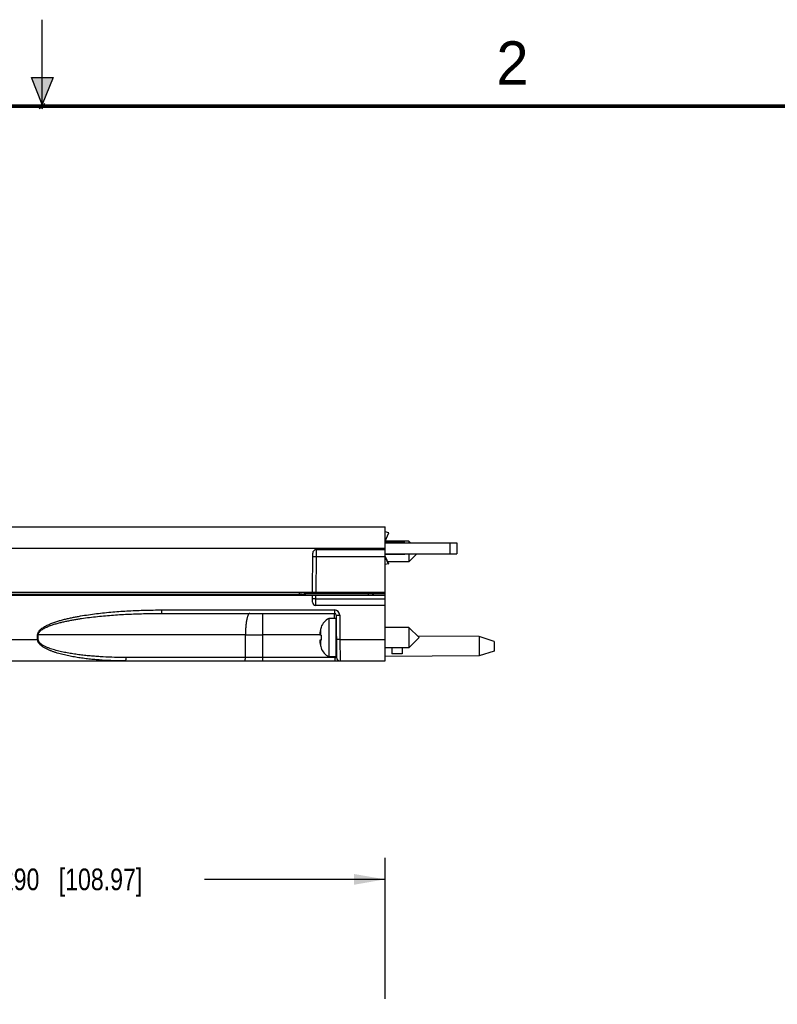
# Model space of a CAD drawing. Header units: inches. Extents: x 0 to 22, y 0 to 17.
# Tile 36 of 37: x 10.9 to 15.2, y 11.3 to 17. Entities that reach past the tile are written whole.
import ezdxf

# ---------------------------------------------------------------- set-up
doc = ezdxf.new("R2010")
doc.units = ezdxf.units.IN
doc.header["$LTSCALE"] = 1.21
doc.header["$MEASUREMENT"] = 0
doc.layers.get('0').update_dxf_attribs({"linetype": 'CONTINUOUS'})
doc.layers.add('DIMENSIONS', color=7, linetype='CONTINUOUS')
doc.styles.get("Standard").update_dxf_attribs({"font": 'txt', "width": 0.8})
doc.styles.add('TEXTSTYLE_2', font='txt')
doc.dimstyles.new('DIMSTYLE_2', dxfattribs={"dimtxt": 0.125, "dimasz": 0.18, "dimexe": 0.18, "dimexo": 0.0625, "dimgap": 0.09, "dimtad": 0, "dimtih": 1, "dimtoh": 1, "dimdec": 3, "dimzin": 4, "dimdsep": 46, "dimtxsty": 'STANDARD', "dimblk": '_FILLED', "dimblk1": '_FILLED', "dimblk2": '_FILLED', "dimcen": 0.09, "dimadec": 0, "dimazin": 0, "dimtp": 0.01, "dimtm": 0.01, "dimtfac": 1, "dimtdec": 3, "dimtofl": 0, "dimtmove": 0, "dimatfit": 3, "dimldrblk": '_FILLED', "dimfxl": 1, "dimtolj": 1, "dimtzin": 4, "dimarcsym": 0})

# ---------------------------------------------------------------- blocks, each defined once
blk = doc.blocks.new('_FILLED')
at = {"color": 0, "linetype": 'BYBLOCK'}
blk.add_solid([(0, 0), (-1, 0.174), (-1, -0.174)], dxfattribs=at)
blk = doc.blocks.new('*D18')
at = {"layer": 'DIMENSIONS', "color": 2, "linetype": 'CONTINUOUS'}
for p, q in [((8.6914, 10.6413), (8.6914, 12.1558)), ((12.9814, 11.3411), (12.9814, 12.1558)), ((8.6914, 12.0308), (10.0886, 12.0308)), ((12.9814, 12.0308), (11.9386, 12.0308))]:
    blk.add_line(p, q, dxfattribs=at)
at = {"layer": 'DIMENSIONS', "color": 2, "linetype": 'CONTINUOUS', "xscale": 0.18, "yscale": 0.18, "zscale": 0.18, "rotation": 180}
blk.add_blockref('_FILLED', (8.6914, 12.0308), dxfattribs=at)
at = {"layer": 'DIMENSIONS', "color": 2, "linetype": 'CONTINUOUS', "xscale": 0.18, "yscale": 0.18, "zscale": 0.18}
blk.add_blockref('_FILLED', (12.9814, 12.0308), dxfattribs=at)
at = {"layer": 'DIMENSIONS', "color": 2, "linetype": 'CONTINUOUS', "insert": (11.0136, 12.0933), "char_height": 0.125, "width": 1.725, "attachment_point": 2, "line_spacing_factor": 0.9}
blk.add_mtext('5X 4.290{\\Ftxt.shx;\\W1.000000;\\H0.125000; }[108.97]', dxfattribs=at)

msp = doc.modelspace()

# ---------------------------------------------------------------- hatches: boundary and pattern name
at = {"linetype": 'CONTINUOUS'}
msp.add_hatch(color=2, dxfattribs=at).paths.add_polyline_path([(11, 16.51), (10.9375, 16.6663), (11.0625, 16.6663)])

# ---------------------------------------------------------------- linework, layer by layer
at = {"color": 2, "linetype": 'CONTINUOUS'}
for p, q in [((11, 16.485), (11, 17)), ((11, 16.51), (10.9375, 16.6663)), ((10.9375, 16.6663), (11.0625, 16.6663)), ((11.0625, 16.6663), (11, 16.51)), ((11.015, 16.515), (10.985, 16.485)), ((10.985, 16.485), (11, 16.515)), ((11, 16.485), (11.015, 16.515))]:
    msp.add_line(p, q, dxfattribs=at)
at = {"color": 7, "linetype": 'CONTINUOUS'}
for p, q in [((9.0045, 14.0693), (12.9814, 14.0693)), ((12.9814, 13.2933), (12.9814, 14.0693)), ((13.0036, 14.0346), (12.9813, 14.0394)), ((12.9814, 13.9855), (13.0039, 14.0338)), ((13.0964, 13.9783), (12.9808, 13.9783)), ((13.1196, 13.9853), (12.9814, 13.9853)), ((12.9814, 13.9763), (13.3964, 13.9763)), ((13.0964, 13.9783), (13.0964, 13.9763)), ((13.1287, 13.9763), (13.1196, 13.9853)), ((13.1196, 13.9853), (13.1196, 13.9763)), ((13.3964, 13.9763), (13.3964, 13.9133)), ((12.5614, 13.6893), (12.5634, 13.9165)), ((12.9814, 13.9363), (12.5834, 13.9363)), ((12.9814, 13.9133), (13.3964, 13.9133)), ((12.9814, 13.9113), (13.0964, 13.9113)), ((12.9814, 13.8941), (12.9991, 13.8544)), ((12.9823, 13.897), (13.0009, 13.8552)), ((13.0964, 13.9113), (13.0964, 13.9133)), ((13.1657, 13.9133), (13.1196, 13.8672)), ((13.1196, 13.9133), (13.1196, 13.8672)), ((12.9987, 13.8545), (12.9814, 13.8511)), ((13.1196, 13.8672), (12.9955, 13.8672)), ((12.9991, 13.8544), (12.9989, 13.8545)), ((12.9991, 13.8544), (13.0009, 13.8552)), ((12.9814, 13.6893), (8.9814, 13.6893)), ((8.9814, 13.6733), (12.9814, 13.6733)), ((12.5111, 13.6733), (12.5112, 13.6795)), ((12.5618, 13.6331), (12.5614, 13.6733)), ((12.9062, 13.6892), (12.9063, 13.6831)), ((12.9814, 13.6133), (12.5818, 13.6133)), ((11.6892, 13.5683), (12.6895, 13.5683)), ((12.6995, 13.5584), (12.7016, 13.3131)), ((12.6964, 13.5385), (12.656, 13.5385)), ((12.656, 13.5385), (12.656, 13.318)), ((12.6964, 13.5385), (12.6964, 13.318)), ((12.6052, 13.4436), (12.6117, 13.4428)), ((12.6117, 13.4883), (12.6117, 13.4866)), ((12.6117, 13.4428), (12.6117, 13.4138)), ((13.1196, 13.4873), (12.9814, 13.4873)), ((13.1787, 13.4283), (13.1196, 13.4873)), ((13.1196, 13.4873), (13.1196, 13.3692)), ((13.5253, 13.4343), (13.1701, 13.4369)), ((13.6114, 13.4063), (13.5253, 13.4343)), ((13.5253, 13.4343), (13.5253, 13.3223)), ((12.6117, 13.4138), (12.6052, 13.413)), ((13.1787, 13.4283), (13.1196, 13.3692)), ((13.6114, 13.4063), (13.6114, 13.3503)), ((12.6117, 13.37), (12.6117, 13.3682)), ((12.6964, 13.318), (12.656, 13.318)), ((13.1196, 13.3692), (12.9814, 13.3692)), ((13.5253, 13.3223), (12.9814, 13.3183)), ((13.0214, 13.3692), (13.0214, 13.3339)), ((13.0814, 13.3345), (13.0214, 13.3339)), ((13.0814, 13.3692), (13.0814, 13.3345)), ((13.6114, 13.3503), (13.5253, 13.3223)), ((9.0045, 13.2933), (12.9814, 13.2933))]:
    msp.add_line(p, q, dxfattribs=at)
at = {"color": 9, "linetype": 'CONTINUOUS'}
for p, q in [((12.9813, 13.9865), (13.0036, 14.0346)), ((9.0036, 13.9454), (12.9814, 13.9454)), ((13.3564, 13.9763), (13.3564, 13.9133)), ((12.5632, 13.8966), (12.5832, 13.8966)), ((12.5832, 13.8966), (12.5814, 13.6893)), ((12.5834, 13.9363), (12.5832, 13.8966)), ((12.5832, 13.8966), (12.9814, 13.8966)), ((9.8351, 13.6795), (12.4863, 13.6795)), ((12.4861, 13.6733), (12.4863, 13.6795)), ((12.4862, 13.6795), (12.4862, 13.6893)), ((12.5027, 13.6795), (12.5099, 13.6795)), ((12.5099, 13.6795), (12.5112, 13.6795)), ((12.512, 13.6831), (12.8863, 13.6831)), ((12.5816, 13.6526), (12.5814, 13.6733)), ((12.8862, 13.6893), (12.8863, 13.6831)), ((12.8863, 13.6733), (12.8863, 13.6831)), ((12.9005, 13.683), (12.9063, 13.6831)), ((12.9113, 13.6831), (12.907, 13.6831)), ((12.9113, 13.6831), (12.9112, 13.6893)), ((12.9113, 13.6831), (12.9814, 13.6831)), ((12.5816, 13.6526), (12.9814, 13.6526)), ((12.5818, 13.6133), (12.5816, 13.6526)), ((11.6892, 13.5881), (12.6895, 13.5881)), ((11.6892, 13.5881), (11.6892, 13.5683)), ((12.2749, 13.2933), (12.275, 13.5683)), ((12.6895, 13.5881), (12.6895, 13.5683)), ((12.6897, 13.5392), (12.6895, 13.5683)), ((12.6995, 13.5584), (12.7195, 13.5584)), ((12.7195, 13.5584), (12.7207, 13.4172)), ((10.9737, 13.4172), (10.9737, 13.4444)), ((10.9737, 13.4444), (10.9777, 13.4444)), ((10.9777, 13.4172), (10.9777, 13.4444)), ((12.1746, 13.4444), (10.9777, 13.4444)), ((12.1745, 13.3131), (12.1746, 13.4444)), ((12.1746, 13.4444), (12.275, 13.4444)), ((12.6052, 13.4444), (12.275, 13.4444)), ((12.6082, 13.4742), (12.6082, 13.4432)), ((9.0036, 13.4172), (10.9737, 13.4172)), ((10.9737, 13.4172), (10.9777, 13.4172)), ((12.6082, 13.4133), (12.6082, 13.3823)), ((12.7207, 13.4172), (12.7007, 13.4172)), ((12.7207, 13.4172), (12.9814, 13.4172)), ((12.7207, 13.4172), (12.7216, 13.2933)), ((12.6916, 13.3131), (12.6916, 13.318)), ((12.1745, 13.3131), (11.4851, 13.3131)), ((12.2749, 13.3131), (12.1745, 13.3131)), ((12.6916, 13.3131), (12.2749, 13.3131)), ((12.6916, 13.3131), (12.6916, 13.2933)), ((12.7016, 13.3131), (12.6964, 13.313))]:
    msp.add_line(p, q, dxfattribs=at)
at = {"color": 7, "linetype": 'CONTINUOUS', "const_width": 0.02}
msp.add_lwpolyline([(21.5, 16.5), (0.5, 16.5)], dxfattribs=at)
at = {"color": 7, "linetype": 'CONTINUOUS'}
for centre, radius, start, end in [((12.5834, 13.9163), 0.02, 90, 179.5), ((12.5212, 13.6793), 0.01, 90, 179), ((12.9163, 13.6833), 0.01, 181, 270), ((12.5818, 13.6333), 0.02, 180.5, 270), ((12.6895, 13.5583), 0.01, 0.5, 90), ((12.6992, 13.4558), 0.0933, 117.5225, 159.5639), ((12.7663, 13.4422), 0.1618, 175.686, 177.726), ((12.6606, 13.4525), 0.0561, 183.9197, 189.1173), ((12.7661, 13.4422), 0.1615, 174.6473, 175.6856), ((12.8211, 13.4283), 0.2178, 167.8219, 172.3461), ((12.7042, 13.4535), 0.0982, 160.337, 167.8353), ((12.7003, 13.4716), 0.00394, 180, 270), ((12.6601, 13.4042), 0.0556, 174.3547, 176.0868), ((12.7663, 13.4144), 0.1618, 182.274, 184.314), ((12.6608, 13.4041), 0.0563, 172.6372, 174.3543), ((12.6616, 13.404), 0.0571, 170.9079, 172.6368), ((12.7661, 13.4143), 0.1615, 184.3145, 185.3527), ((12.8211, 13.4283), 0.2178, 187.6539, 192.1781), ((12.7042, 13.403), 0.0982, 192.1647, 199.663), ((12.7003, 13.385), 0.00394, 90, 180), ((12.6992, 13.4008), 0.0933, 200.4361, 242.4775), ((12.7216, 13.3133), 0.02, 180.5, 270)]:
    msp.add_arc(centre, radius, start, end, dxfattribs=at)
at = {"color": 9, "linetype": 'CONTINUOUS'}
for centre, radius, start, end in [((12.5074, 10.7007), 2.9789, 90.0908, 90.4076), ((12.903, 15.5575), 1.8745, 269.4911, 269.9229), ((12.6895, 13.5581), 0.03, 0.5001, 89.9999), ((12.7006, 13.8184), 0.5054, 268.9838, 269.5216)]:
    msp.add_arc(centre, radius, start, end, dxfattribs=at)
at = {"color": 7, "linetype": 'CONTINUOUS'}
msp.add_open_spline([(13.0039, 14.0338), (13.004, 14.0339), (13.004, 14.034), (13.0039, 14.0342), (13.0038, 14.0344), (13.0037, 14.0345), (13.0036, 14.0346)], degree=3, knots=[0, 0, 0, 0, 0.189629, 0.408552, 0.675619, 1, 1, 1, 1], dxfattribs=at)
at = {"color": 9, "linetype": 'CONTINUOUS'}
for points, knots in [([(12.5228, 13.674), (12.5208, 13.6745), (12.5167, 13.6757), (12.5127, 13.6771), (12.5107, 13.6778)], [0, 0, 0, 0, 0.486361, 1, 1, 1, 1]), ([(12.9163, 13.6733), (12.916, 13.6733), (12.9154, 13.6734), (12.9144, 13.674), (12.9136, 13.6748), (12.9129, 13.676), (12.9122, 13.6775), (12.9117, 13.6792), (12.9114, 13.6811), (12.9113, 13.6824), (12.9113, 13.6831)], [0, 0, 0, 0, 0.077964, 0.164003, 0.263647, 0.380161, 0.514163, 0.665161, 0.829605, 1, 1, 1, 1]), ([(12.5816, 13.6526), (12.5803, 13.6526), (12.5777, 13.6526), (12.574, 13.6525), (12.5711, 13.6525), (12.5689, 13.6525), (12.5675, 13.6526), (12.5662, 13.6526), (12.565, 13.6526), (12.564, 13.6526), (12.5633, 13.6526), (12.5628, 13.6526), (12.5625, 13.6527), (12.5622, 13.6527), (12.562, 13.6527), (12.5618, 13.6527), (12.5617, 13.6527), (12.5616, 13.6527), (12.5616, 13.6527), (12.5616, 13.6528)], [0, 0, 0, 0, 0.194565, 0.382441, 0.555288, 0.634034, 0.706667, 0.772478, 0.830891, 0.881367, 0.923366, 0.941027, 0.956413, 0.969502, 0.980272, 0.988706, 0.994788, 0.998516, 1, 1, 1, 1]), ([(10.9737, 13.4444), (10.9737, 13.4483), (10.975, 13.4542), (10.9785, 13.4613), (10.9829, 13.4678), (10.9883, 13.4735), (10.9942, 13.4787), (11.0004, 13.4835), (11.0085, 13.4889), (11.0187, 13.4948), (11.0292, 13.5001), (11.0435, 13.5066), (11.0617, 13.5138), (11.084, 13.5213), (11.1065, 13.528), (11.1292, 13.5341), (11.152, 13.5395), (11.175, 13.5445), (11.1981, 13.5491), (11.2289, 13.5547), (11.2676, 13.5608), (11.3141, 13.567), (11.3608, 13.5723), (11.4076, 13.5767), (11.4545, 13.5803), (11.517, 13.5842), (11.5953, 13.5873), (11.6579, 13.5881), (11.6892, 13.5881)], [0, 0, 0, 0, 0.015625, 0.023459, 0.031296, 0.046932, 0.054754, 0.062571, 0.078201, 0.093827, 0.109454, 0.125079, 0.156326, 0.187573, 0.218821, 0.250068, 0.281316, 0.312564, 0.343811, 0.375059, 0.437553, 0.500047, 0.562542, 0.625036, 0.687531, 0.750026, 0.875012, 1, 1, 1, 1]), ([(10.9777, 13.4444), (10.9777, 13.4463), (10.9783, 13.4502), (10.9804, 13.4556), (10.9831, 13.4597), (10.9855, 13.4627), (10.9881, 13.4656), (10.9916, 13.4689), (10.9977, 13.4737), (11.0057, 13.4791), (11.0159, 13.4846), (11.0263, 13.4896), (11.037, 13.4941), (11.0478, 13.4982), (11.0587, 13.502), (11.0734, 13.5067), (11.0919, 13.512), (11.1144, 13.5176), (11.1369, 13.5227), (11.1596, 13.5273), (11.1824, 13.5315), (11.2052, 13.5354), (11.2356, 13.5401), (11.2738, 13.5452), (11.3198, 13.5505), (11.3658, 13.5549), (11.4273, 13.5599), (11.5043, 13.5644), (11.5967, 13.5676), (11.6584, 13.5683), (11.6892, 13.5683)], [0, 0, 0, 0, 0.007832, 0.015694, 0.023526, 0.027449, 0.031365, 0.039186, 0.047007, 0.062635, 0.078262, 0.093889, 0.109514, 0.125139, 0.140764, 0.156388, 0.187635, 0.218882, 0.250128, 0.281374, 0.31262, 0.343866, 0.375112, 0.437602, 0.500092, 0.562582, 0.625072, 0.750048, 0.875024, 1, 1, 1, 1]), ([(12.1997, 13.5683), (12.1993, 13.5683), (12.1984, 13.5682), (12.1972, 13.5677), (12.196, 13.5669), (12.1947, 13.5659), (12.1936, 13.5645), (12.1919, 13.5622), (12.1899, 13.5586), (12.1877, 13.5534), (12.1857, 13.5472), (12.1837, 13.5399), (12.1819, 13.5318), (12.1803, 13.5228), (12.1788, 13.5131), (12.1776, 13.5027), (12.1761, 13.4878), (12.1749, 13.4683), (12.1746, 13.4524), (12.1746, 13.4444)], [0, 0, 0, 0, 0.009461, 0.01945, 0.030399, 0.042628, 0.056363, 0.071754, 0.107811, 0.151127, 0.201692, 0.259252, 0.323406, 0.393681, 0.469466, 0.550099, 0.634889, 0.813975, 1, 1, 1, 1]), ([(11.4811, 13.2933), (11.4585, 13.2933), (11.4134, 13.294), (11.3571, 13.2968), (11.3121, 13.3002), (11.2785, 13.3034), (11.2448, 13.3073), (11.2113, 13.312), (11.1779, 13.3175), (11.1447, 13.3241), (11.1172, 13.3305), (11.0954, 13.3364), (11.0792, 13.3413), (11.0631, 13.3467), (11.0472, 13.3526), (11.0342, 13.3582), (11.024, 13.3632), (11.0165, 13.3671), (11.0092, 13.3714), (11.002, 13.3761), (10.9952, 13.3812), (10.9887, 13.3869), (10.9839, 13.3922), (10.9805, 13.3968), (10.9782, 13.4005), (10.9763, 13.4044), (10.9744, 13.4099), (10.9737, 13.4143), (10.9737, 13.4172)], [0, 0, 0, 0, 0.124646, 0.249291, 0.311618, 0.373947, 0.436282, 0.498624, 0.560977, 0.623344, 0.685732, 0.716941, 0.74816, 0.779393, 0.810646, 0.841927, 0.857582, 0.873252, 0.888936, 0.904645, 0.920379, 0.936157, 0.951984, 0.959941, 0.967915, 0.975906, 0.983946, 1, 1, 1, 1]), ([(11.4851, 13.3131), (11.4629, 13.3131), (11.4184, 13.3137), (11.3629, 13.316), (11.3186, 13.3187), (11.2854, 13.3214), (11.2522, 13.3246), (11.2191, 13.3284), (11.186, 13.3329), (11.1586, 13.3373), (11.1367, 13.3414), (11.1204, 13.3447), (11.1041, 13.3483), (11.0879, 13.3522), (11.0718, 13.3566), (11.0558, 13.3615), (11.0401, 13.3669), (11.0271, 13.3721), (11.017, 13.3768), (11.0096, 13.3807), (11.0024, 13.3849), (10.9954, 13.3896), (10.9901, 13.3941), (10.9861, 13.3982), (10.9834, 13.4014), (10.9811, 13.405), (10.9786, 13.4101), (10.9777, 13.4144), (10.9777, 13.4172)], [0, 0, 0, 0, 0.124809, 0.249615, 0.312019, 0.374425, 0.436833, 0.499243, 0.561658, 0.624079, 0.655294, 0.686511, 0.717733, 0.74896, 0.780193, 0.811435, 0.84269, 0.873964, 0.889614, 0.905275, 0.920951, 0.936648, 0.952378, 0.960266, 0.968183, 0.976114, 0.984076, 1, 1, 1, 1]), ([(11.4811, 13.2933), (11.4812, 13.2933), (11.4815, 13.2934), (11.4819, 13.2937), (11.4823, 13.2942), (11.4827, 13.2948), (11.483, 13.2957), (11.4833, 13.2967), (11.4836, 13.2978), (11.484, 13.2996), (11.4845, 13.3022), (11.4848, 13.3056), (11.4851, 13.3093), (11.4851, 13.3118), (11.4851, 13.3131)], [0, 0, 0, 0, 0.019286, 0.0424, 0.071494, 0.107548, 0.15093, 0.201545, 0.2591, 0.323224, 0.469233, 0.634799, 0.814237, 1, 1, 1, 1]), ([(12.1704, 13.2933), (12.1706, 13.2933), (12.1709, 13.2934), (12.1713, 13.2937), (12.1716, 13.2942), (12.172, 13.2948), (12.1724, 13.2957), (12.1727, 13.2967), (12.173, 13.2978), (12.1734, 13.2996), (12.1738, 13.3022), (12.1742, 13.3056), (12.1744, 13.3093), (12.1745, 13.3118), (12.1745, 13.3131)], [0, 0, 0, 0, 0.019286, 0.0424, 0.071494, 0.107548, 0.15093, 0.201545, 0.2591, 0.323224, 0.469233, 0.634799, 0.814237, 1, 1, 1, 1])]:
    msp.add_open_spline(points, degree=3, knots=knots, dxfattribs=at)

# ---------------------------------------------------------------- texts
at = {"color": 2, "linetype": 'CONTINUOUS', "insert": (13.625, 16.875), "char_height": 0.25, "width": 0.25, "attachment_point": 1, "line_spacing_factor": 0.9, "style": 'TEXTSTYLE_2'}
msp.add_mtext('2', dxfattribs=at)

# ---------------------------------------------------------------- dimensions: what is measured, and where the dimension line sits
at = {"layer": 'DIMENSIONS', "color": 2, "linetype": 'CONTINUOUS'}
dim = msp.add_linear_dim(base=(8.6914, 12.0308), p1=(12.9814, 11.3411), p2=(8.6914, 10.6413), angle=180, text='5X <>', dimstyle='DIMSTYLE_2', dxfattribs=at)
dim.commit()
dim.dimension.update_dxf_attribs({"geometry": '*D18', "text_midpoint": (10.9136, 12.0308), "dimtype": 160})

doc.saveas('drawing.dxf')
